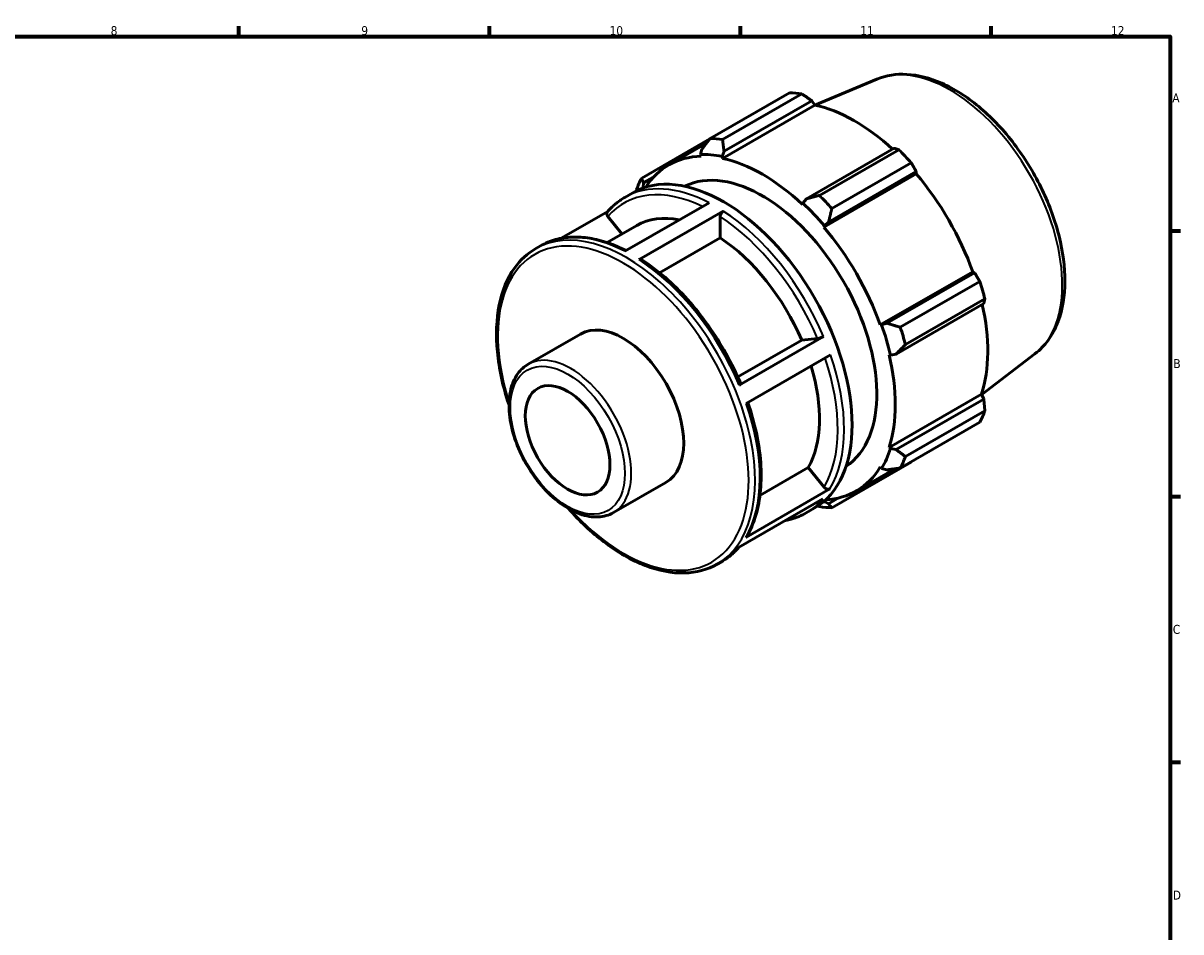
# Model space of a CAD drawing. Header units: millimetres. Extents: x 0 to 931, y 0 to 594.
# Tile 4 of 4: x 500 to 824, y 324 to 578. Entities that reach past the tile are written whole.
import ezdxf

# ---------------------------------------------------------------- set-up
doc = ezdxf.new("R2010")
doc.units = ezdxf.units.MM
for name, color, linetype, lineweight in [('Border (ISO)', 7, 'Continuous', 70), ('Visible (ISO)', 7, 'Continuous', 50), ('Visible Narrow (ISO)', 7, 'Continuous', 35)]:
    doc.layers.add(name, color=color, linetype=linetype, lineweight=lineweight)
doc.styles.add('Note Text (ISO)', font='tahoma.ttf')

# ---------------------------------------------------------------- blocks, each defined once
blk = doc.blocks.new('Borders Default Border')
at = {"layer": 'Border (ISO)'}
for p, q in [((560.67, 574), (560.67, 576.9)), ((630.75, 574), (630.75, 576.9)), ((700.83, 574), (700.83, 576.9)), ((770.92, 574), (770.92, 576.9)), ((821, 519.75), (823.9, 519.75)), ((821, 445.5), (823.9, 445.5)), ((821, 371.25), (823.9, 371.25))]:
    blk.add_line(p, q, dxfattribs=at)
at = {"layer": 'Border (ISO)', "flags": 128}
blk.add_lwpolyline([(20, 20), (20, 574), (821, 574), (821, 20), (20, 20)], dxfattribs=at)
at = {"layer": 'Border (ISO)', "color": 232, "true_color": 0xca0064, "char_height": 2.5, "attachment_point": 7, "style": 'Note Text (ISO)'}
for s, insert in [('8', (524.81, 574.34)), ('9', (594.88, 574.35)), ('10', (664.29, 574.35)), ('11', (734.37, 574.4)), ('12', (804.46, 574.4)), ('A', (821.59, 555.62)), ('B', (821.89, 481.37)), ('C', (821.73, 407.08)), ('D', (821.73, 332.88))]:
    blk.add_mtext(s, dxfattribs=dict(at, insert=insert))

msp = doc.modelspace()

# ---------------------------------------------------------------- linework, layer by layer
at = {"layer": 'Visible (ISO)'}
for p, q in [((739.014, 562.076), (721.648, 554.856)), ((692.38, 545.522), (714.577, 558.304)), ((718.064, 557.966), (695.868, 545.184)), ((695.826, 539.954), (721.665, 554.834)), ((696.264, 541.943), (720.771, 556.056)), ((720.771, 556.056), (721.665, 554.834)), ((692.261, 545.368), (673.249, 534.42)), ((680.777, 538.085), (691.33, 544.162)), ((690.088, 542.542), (689.658, 541.05)), ((689.658, 541.05), (689.842, 540.534)), ((695.706, 540.464), (696.264, 541.943)), ((743.837, 542.773), (719.331, 528.66)), ((722.923, 529.603), (745.12, 542.386)), ((695.826, 539.954), (695.706, 540.464)), ((748.608, 538.707), (726.411, 525.925)), ((673.778, 533.077), (676.492, 534.64)), ((724.155, 520.775), (749.994, 535.655)), ((725.507, 522.146), (750.013, 536.258)), ((750.013, 536.258), (749.994, 535.655)), ((673.687, 531.782), (673.778, 533.077)), ((673.747, 531.712), (673.687, 531.782)), ((668.513, 529.067), (670.733, 530.345)), ((668.519, 513.995), (692.079, 527.563)), ((719.331, 528.66), (718.291, 527.458)), ((663.777, 525.136), (650.729, 517.622)), ((696.075, 525.238), (672.514, 511.67)), ((718.291, 527.458), (718.171, 527.086)), ((663.568, 516.439), (671.851, 521.209)), ((663.782, 523.732), (667.723, 518.832)), ((695.184, 523.693), (695.184, 517.781)), ((724.155, 520.775), (724.339, 521.079)), ((724.339, 521.079), (725.507, 522.146)), ((643.623, 514.733), (644.952, 515.499)), ((695.184, 517.781), (678.231, 508.018)), ((739.955, 493.408), (765.794, 508.287)), ((765.794, 508.287), (766.324, 508.008)), ((766.324, 508.008), (741.818, 493.895)), ((745.543, 492.788), (767.739, 505.571)), ((744.376, 485.281), (768.882, 499.393)), ((769.184, 500.706), (746.987, 487.924)), ((740.31, 493.417), (739.955, 493.408)), ((741.818, 493.895), (740.31, 493.417)), ((641.515, 482.422), (656.18, 490.867)), ((700.099, 478.889), (717.995, 489.195)), ((700.523, 476.617), (724.084, 490.184)), ((717.995, 489.195), (722.42, 489.601)), ((726.063, 485.032), (702.502, 471.464)), ((742.434, 485.062), (742.815, 484.982)), ((742.815, 484.982), (744.376, 485.281)), ((783.201, 485.343), (768.317, 474.006)), ((742.434, 459.227), (768.273, 474.106)), ((768.882, 472.724), (744.376, 458.612)), ((768.273, 474.106), (768.882, 472.724)), ((746.987, 456.643), (769.184, 469.425)), ((767.739, 466.224), (745.543, 453.442)), ((742.815, 458.869), (742.434, 459.227)), ((744.376, 458.612), (742.815, 458.869)), ((706.324, 445.81), (719.804, 453.573)), ((719.804, 453.573), (724.23, 448.07)), ((726.411, 442.34), (748.608, 455.122)), ((733.22, 447.016), (744.02, 453.235)), ((739.955, 453.736), (740.31, 453.319)), ((740.31, 453.319), (741.818, 452.944)), ((665.37, 440.997), (680.035, 449.442)), ((702.332, 434.055), (725.893, 447.623)), ((723.878, 444.795), (700.317, 431.228)), ((724.339, 444.051), (724.278, 444.221)), ((725.507, 443.479), (724.339, 444.051)), ((728.299, 445.086), (725.507, 443.479)), ((719.265, 440.935), (721.485, 442.214)), ((694.374, 426.602), (695.704, 427.367))]:
    msp.add_line(p, q, dxfattribs=at)
for centre, major_axis, start_param, end_param in [((731.592, 506.713), (-28.195, 48.962), 5.8451561, 5.9396837), ((732.837, 507.43), (26.222, -45.535), 2.0696433, 2.6635608), ((709.396, 493.931), (-28.195, 48.962), 5.8451561, 5.9396837), ((706.999, 492.55), (-26.222, 45.535), 5.9796864, 6.5706909), ((706.999, 492.55), (-26.504, 46.024), 5.8051535, 5.9796864), ((731.592, 506.713), (28.195, -48.962), 1.9181653, 2.0126929), ((696.109, 486.28), (-25.376, 44.066), 3.1415927, 6.2831853), ((706.999, 492.55), (-22.556, 39.17), 3.17732, 6.247458), ((706.999, 492.55), (-26.222, 45.535), 5.1942882, 5.8051535), ((709.396, 493.931), (-28.195, 48.962), 0.347369, 0.4418966), ((732.837, 507.43), (26.222, -45.535), 1.2672974, 1.8781627), ((706.999, 492.55), (-26.504, 46.024), 0.3073663, 0.3114076), ((709.396, 493.931), (-28.195, 48.962), 5.059758, 5.1542856), ((706.999, 492.55), (26.504, -46.024), 1.8781627, 2.0526956), ((692.998, 484.488), (-21.146, 36.721), 5.8134941, 6.2831853), ((706.999, 492.55), (-26.222, 45.535), 4.4088901, 5.0197553), ((692.998, 484.488), (21.146, -36.721), 1.3713551, 2.2851177), ((731.592, 506.713), (28.195, -48.962), 1.1327672, 1.2272947), ((732.837, 507.43), (26.222, -45.535), 0.4818993, 1.0759774), ((668.108, 470.155), (-11.928, 20.713), 3.1415927, 6.2831853), ((706.999, 492.55), (26.504, -46.024), 1.0927645, 1.2672974), ((709.396, 493.931), (-28.195, 48.962), 4.2743598, 4.3688874), ((706.999, 492.55), (-26.222, 45.535), 3.6234919, 4.2343571), ((692.998, 484.488), (21.146, -36.721), 0.3241575, 1.1828727), ((731.592, 506.713), (28.195, -48.962), 0.347369, 0.4418966), ((706.999, 492.55), (26.504, -46.024), 0.3073663, 0.4818993), ((709.396, 493.931), (28.195, -48.962), 0.347369, 0.4418966), ((706.999, 492.55), (26.222, -45.535), 5.9956797, 6.5905516), ((706.999, 492.55), (26.504, -46.024), 5.9717777, 5.9796864), ((709.396, 493.931), (28.195, -48.962), 5.8451561, 5.9396837)]:
    msp.add_ellipse(centre, major_axis=major_axis, ratio=0.5780931, start_param=start_param, end_param=end_param, dxfattribs=at)
msp.add_ellipse((652.551, 461.196), major_axis=(8.349, -14.499), ratio=0.5780931, dxfattribs=at)
for points, knots in [([(739.014, 562.076), (741.577, 563.142), (744.415, 563.582), (750.541, 563.264), (753.851, 562.399), (760.643, 559.396), (764.127, 557.176), (770.801, 551.648), (773.986, 548.333), (779.737, 540.974), (782.305, 536.936), (786.588, 528.521), (788.305, 524.148), (790.717, 515.463), (791.408, 511.154), (791.647, 502.997), (791.192, 499.149), (789.08, 492.404), (787.449, 489.474), (784.61, 486.507), (783.926, 485.896), (783.201, 485.343)], [5.5742533, 5.5742533, 5.5742533, 5.5742533, 5.857764, 5.857764, 6.1680699, 6.1680699, 6.4983319, 6.4983319, 6.8299258, 6.8299258, 7.1596233, 7.1596233, 7.4888896, 7.4888896, 7.8195239, 7.8195239, 8.1515774, 8.1515774, 8.4736785, 8.4736785, 8.566781, 8.566781, 8.566781, 8.566781]), ([(663.686, 525.03), (663.965, 525.357), (664.254, 525.673), (664.848, 526.283), (665.153, 526.576), (665.782, 527.14), (666.104, 527.41), (666.766, 527.925), (667.104, 528.171), (667.797, 528.638), (668.152, 528.859), (668.513, 529.067)], [5.2968709, 5.2968709, 5.2968709, 5.2968709, 5.33744089, 5.33744089, 5.37801088, 5.37801088, 5.41858087, 5.41858087, 5.45915086, 5.45915086, 5.49972085, 5.49972085, 5.49972085, 5.49972085]), ([(663.782, 523.732), (663.687, 523.851), (663.6, 524.006), (663.508, 524.273), (663.486, 524.434), (663.507, 524.691), (663.553, 524.833), (663.638, 524.968), (663.661, 524.999), (663.687, 525.029)], [0.56035354, 0.56035354, 0.56035354, 0.56035354, 0.60712271, 0.60712271, 0.65384404, 0.65384404, 0.70051049, 0.70051049, 0.7144473, 0.7144473, 0.7144473, 0.7144473]), ([(695.184, 523.693), (695.184, 523.82), (695.209, 523.985), (695.294, 524.269), (695.367, 524.438), (695.522, 524.708), (695.632, 524.856), (695.835, 525.07), (695.965, 525.174), (696.075, 525.238)], [0.56035354, 0.56035354, 0.56035354, 0.56035354, 0.60712271, 0.60712271, 0.65384404, 0.65384404, 0.70051049, 0.70051049, 0.74713281, 0.74713281, 0.74713281, 0.74713281]), ([(644.952, 515.499), (646.258, 516.251), (647.66, 516.837), (650.611, 517.661), (652.16, 517.9), (655.365, 518.033), (657.02, 517.927), (660.4, 517.379), (662.125, 516.938), (665.524, 515.766), (667.197, 515.05), (668.872, 514.198)], [5.49972085, 5.49972085, 5.49972085, 5.49972085, 5.64627627, 5.64627627, 5.79283168, 5.79283168, 5.9393871, 5.9393871, 6.08594252, 6.08594252, 6.2253262, 6.2253262, 6.2253262, 6.2253262]), ([(636.172, 470.985), (636.142, 471.076), (636.112, 471.166), (634.444, 476.22), (633.369, 481.173), (632.466, 490.583), (632.64, 495.039), (634.254, 502.988), (635.692, 506.487), (639.338, 511.58), (641.331, 513.414), (643.623, 514.733)], [4.2661171, 4.2661171, 4.2661171, 4.2661171, 4.2720192, 4.2720192, 4.595474, 4.595474, 4.9196215, 4.9196215, 5.2424876, 5.2424876, 5.4997209, 5.4997209, 5.4997209, 5.4997209]), ([(672.514, 511.67), (672.624, 511.733), (672.753, 511.778), (672.956, 511.798), (673.066, 511.776), (673.149, 511.727), (673.155, 511.724), (673.16, 511.72)], [0, 0, 0, 0, 0.046622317, 0.046622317, 0.09328877, 0.09328877, 0.096699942, 0.096699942, 0.096699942, 0.096699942]), ([(673.161, 511.72), (675.396, 510.274), (677.612, 508.598), (681.933, 504.843), (684.037, 502.765), (688.067, 498.277), (689.992, 495.868), (693.598, 490.801), (695.279, 488.143), (698.339, 482.668), (699.719, 479.852), (700.925, 477.003)], [0.06130042, 0.06130042, 0.06130042, 0.06130042, 0.24830667, 0.24830667, 0.43531292, 0.43531292, 0.62231917, 0.62231917, 0.80932543, 0.80932543, 0.99633168, 0.99633168, 0.99633168, 0.99633168]), ([(724.084, 490.184), (723.974, 490.121), (723.822, 490.045), (723.546, 489.921), (723.373, 489.852), (723.083, 489.75), (722.914, 489.699), (722.654, 489.634), (722.516, 489.609), (722.42, 489.601)], [0, 0, 0, 0, 0.04663114, 0.04663114, 0.09329251, 0.09329251, 0.13999145, 0.13999145, 0.18672314, 0.18672314, 0.18672314, 0.18672314]), ([(665.37, 440.997), (664.089, 440.259), (662.624, 439.851), (659.441, 439.707), (657.714, 440.004), (654.125, 441.292), (652.258, 442.323), (648.628, 445.007), (646.866, 446.666), (643.632, 450.425), (642.159, 452.523), (639.64, 456.953), (638.594, 459.282), (637.03, 463.954), (636.512, 466.295), (636.073, 470.769), (636.152, 472.901), (636.937, 476.726), (637.638, 478.426), (639.431, 480.893), (640.4, 481.78), (641.515, 482.422)], [2.3581282, 2.3581282, 2.3581282, 2.3581282, 2.6485146, 2.6485146, 2.9559092, 2.9559092, 3.2821348, 3.2821348, 3.6109712, 3.6109712, 3.9383561, 3.9383561, 4.2651012, 4.2651012, 4.5925582, 4.5925582, 4.9214426, 4.9214426, 5.2470811, 5.2470811, 5.4997209, 5.4997209, 5.4997209, 5.4997209]), ([(700.924, 477.002), (700.93, 476.989), (700.931, 476.974), (700.916, 476.92), (700.87, 476.863), (700.74, 476.752), (700.633, 476.68), (700.523, 476.617)], [0.63460458, 0.63460458, 0.63460458, 0.63460458, 0.65361082, 0.65361082, 0.70027219, 0.70027219, 0.74690333, 0.74690333, 0.74690333, 0.74690333]), ([(702.949, 471.722), (703.92, 468.893), (704.711, 466.063), (705.912, 460.449), (706.317, 457.666), (706.711, 452.284), (706.699, 449.684), (706.254, 444.752), (705.819, 442.419), (704.532, 438.101), (703.679, 436.115), (702.624, 434.34)], [1.11136143, 1.11136143, 1.11136143, 1.11136143, 1.29569759, 1.29569759, 1.4827598, 1.4827598, 1.669822, 1.669822, 1.85688421, 1.85688421, 2.04394642, 2.04394642, 2.04394642, 2.04394642]), ([(725.893, 447.623), (725.783, 447.56), (725.632, 447.513), (725.356, 447.487), (725.182, 447.502), (724.892, 447.58), (724.724, 447.656), (724.463, 447.827), (724.325, 447.952), (724.23, 448.07)], [0, 0, 0, 0, 0.04663114, 0.04663114, 0.09329251, 0.09329251, 0.13999145, 0.13999145, 0.18672314, 0.18672314, 0.18672314, 0.18672314]), ([(694.374, 426.602), (691.656, 425.036), (688.523, 424.201), (681.708, 424.04), (678.012, 424.756), (670.393, 427.69), (666.466, 429.949), (659.231, 435.463), (655.902, 438.594), (652.797, 442.117)], [2.3581282, 2.3581282, 2.3581282, 2.3581282, 2.6632605, 2.6632605, 2.9781027, 2.9781027, 3.3014481, 3.3014481, 3.5917319, 3.5917319, 3.5917319, 3.5917319]), ([(719.265, 440.935), (717.959, 440.183), (716.557, 439.597), (714.559, 439.039), (714.028, 438.915), (713.488, 438.812)], [2.3581282, 2.3581282, 2.3581282, 2.3581282, 2.50468361, 2.50468361, 2.55657481, 2.55657481, 2.55657481, 2.55657481]), ([(702.624, 434.34), (702.621, 434.335), (702.618, 434.33), (702.549, 434.221), (702.442, 434.118), (702.332, 434.055)], [0.697921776, 0.697921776, 0.697921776, 0.697921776, 0.700272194, 0.700272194, 0.746903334, 0.746903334, 0.746903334, 0.746903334]), ([(700.44, 431.298), (700.189, 431.009), (699.931, 430.728), (699.369, 430.151), (699.063, 429.858), (698.435, 429.294), (698.113, 429.024), (697.451, 428.509), (697.112, 428.263), (696.419, 427.797), (696.065, 427.576), (695.704, 427.367)], [2.15968159, 2.15968159, 2.15968159, 2.15968159, 2.19584823, 2.19584823, 2.23641823, 2.23641823, 2.27698822, 2.27698822, 2.31755821, 2.31755821, 2.3581282, 2.3581282, 2.3581282, 2.3581282])]:
    msp.add_open_spline(points, degree=3, knots=knots, dxfattribs=at)
for points, weights in [([(720.771, 556.056), (719.452, 556.995), (718.064, 557.966)], [1.00262503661, 1.00172060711, 1]), ([(692.38, 545.522), (691.195, 543.993), (690.088, 542.542)], [1.01199661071, 1.00869266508, 1.00457877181]), ([(696.264, 541.943), (696.055, 543.522), (695.868, 545.184)], [1.00457877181, 1.00869266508, 1.01199661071]), ([(745.12, 542.386), (744.472, 542.587), (743.837, 542.773)], [1, 1.00172060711, 1.00262503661]), ([(750.013, 536.258), (749.332, 537.461), (748.608, 538.707)], [1.00262503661, 1.00172060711, 1]), ([(673.778, 533.077), (673.503, 533.726), (673.249, 534.42)], [1.00457877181, 1.00869266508, 1.01199661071]), ([(671.804, 531.219), (671.777, 531.052), (671.751, 530.886)], [1.01199661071, 1.01171365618, 1.01142476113]), ([(722.923, 529.603), (721.075, 529.113), (719.331, 528.66)], [1.01199661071, 1.00869266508, 1.00457877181]), ([(725.507, 522.146), (725.934, 523.988), (726.411, 525.925)], [1.00457877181, 1.00869266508, 1.01199661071]), ([(767.739, 505.571), (767.024, 506.818), (766.324, 508.008)], [1, 1.00172060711, 1.00262503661]), ([(768.882, 499.393), (769.037, 500.04), (769.184, 500.706)], [1.00262503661, 1.00172060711, 1]), ([(745.543, 492.788), (743.626, 493.344), (741.818, 493.895)], [1.01199661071, 1.00869266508, 1.00457877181]), ([(744.376, 485.281), (745.639, 486.566), (746.987, 487.924)], [1.00457877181, 1.00869266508, 1.01199661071]), ([(769.184, 469.425), (769.037, 471.112), (768.882, 472.724)], [1, 1.00172060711, 1.00262503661]), ([(746.987, 456.643), (745.639, 457.638), (744.376, 458.612)], [1.01199661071, 1.00869266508, 1.00457877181]), ([(741.818, 452.944), (743.626, 453.179), (745.543, 453.442)], [1.00457877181, 1.00869266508, 1.01199661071]), ([(748.608, 455.122), (748.644, 455.186), (748.681, 455.249)], [1, 1.00008669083, 1.00017130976]), ([(726.411, 442.34), (725.934, 442.912), (725.507, 443.479)], [1.01199661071, 1.00869266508, 1.00457877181]), ([(722.493, 442.842), (722.708, 442.76), (722.923, 442.678)], [1.01121167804, 1.01160969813, 1.01199661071])]:
    msp.add_rational_spline(points, weights, degree=2, dxfattribs=at)
at = {"layer": 'Visible Narrow (ISO)'}
for centre, major_axis, start_param, end_param in [((759.451, 522.756), (-22.155, 38.473), 3.2161251, 6.2086528), ((692.998, 484.488), (-24.747, 42.974), 5.5787398, 6.4845454), ((693.889, 485.001), (-25.376, 44.066), 5.5500652, 6.2831853), ((693.889, 485.001), (-25.376, 44.066), 4.5028676, 5.4388953), ((668.999, 470.668), (25.376, -44.066), 0, 3.1415927), ((692.998, 484.488), (24.747, -42.974), 1.3625553, 2.2957552), ((668.108, 470.155), (-24.747, 42.974), 1.927471, 7.497307), ((670.328, 471.433), (-25.376, 44.066), 5.5500652, 6.2831853), ((670.328, 471.433), (25.376, -44.066), 1.361275, 2.2973027), ((653.442, 461.709), (11.928, -20.713), 0, 3.1415927), ((692.998, 484.488), (24.747, -42.974), 0.3153577, 1.2416536), ((693.889, 485.001), (25.376, -44.066), 0.3140774, 1.2501051), ((670.328, 471.433), (25.376, -44.066), 0.3140774, 1.2501051), ((693.889, 485.001), (25.376, -44.066), 0, 0.2029076), ((670.328, 471.433), (25.376, -44.066), 0, 0.2029076)]:
    msp.add_ellipse(centre, major_axis=major_axis, ratio=0.5780931, start_param=start_param, end_param=end_param, dxfattribs=at)
msp.add_ellipse((652.551, 461.196), major_axis=(11.299, -19.621), ratio=0.5780931, dxfattribs=at)

# ---------------------------------------------------------------- block references
msp.add_blockref('Borders Default Border', (0, 0))

doc.saveas('drawing.dxf')
